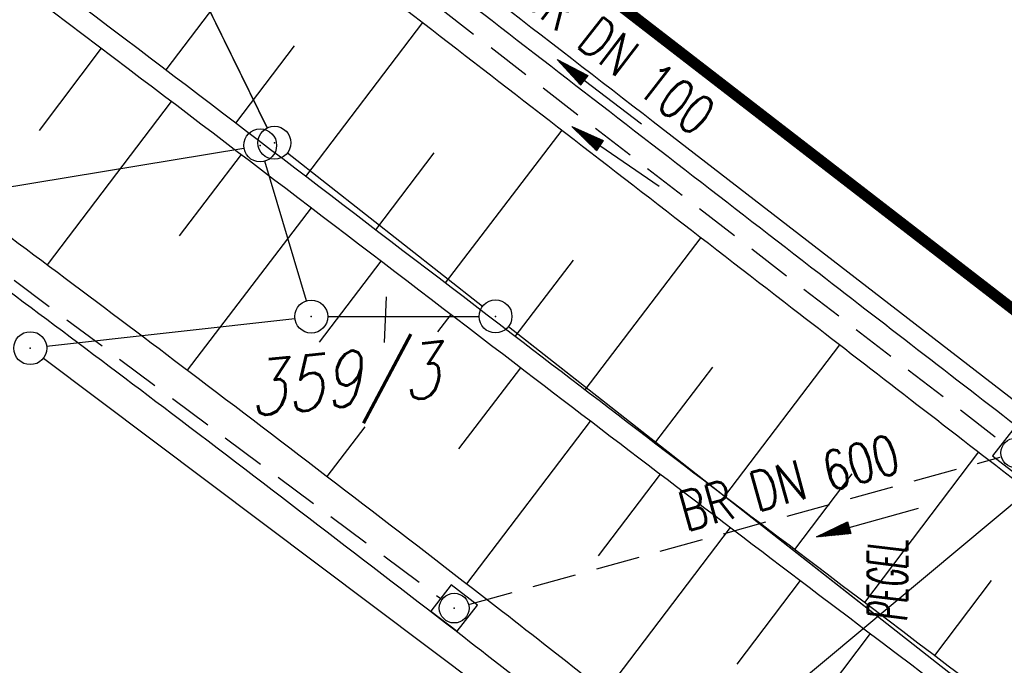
# Model space of a CAD drawing. Extents: x 448150 to 449332, y 437108 to 438384.
# Tile 135 of 172: x 448972 to 449017, y 437459 to 437488. Entities that reach past the tile are written whole.
import ezdxf
from ezdxf.enums import TextEntityAlignment as Align

# ---------------------------------------------------------------- set-up
doc = ezdxf.new("R2010")
doc.units = 0
doc.header["$LTSCALE"] = 2
doc.header["$MEASUREMENT"] = 0
doc.linetypes.add('AUSGEZOGEN', pattern=[0])
doc.linetypes.add('GESTRICH-X2', pattern=[1.5, 1, -0.5])
doc.layers.get('0').update_dxf_attribs({"linetype": 'AUSGEZOGEN'})
for name, color, linetype in [('212-GRENZL-BAB', 7, 'AUSGEZOGEN'), ('212-GRENZP-BAB', 7, 'AUSGEZOGEN'), ('213-GRENZL-BAB', 7, 'AUSGEZOGEN'), ('213_FLSTNR', 8, 'AUSGEZOGEN'), ('213_GRENZL', 8, 'AUSGEZOGEN'), ('213_GRENZP', 8, 'AUSGEZOGEN'), ('213GRENZP-BAB', 7, 'AUSGEZOGEN'), ('ANMERKUNG', 7, 'CONTINUOUS'), ('BOESCHG', 250, 'AUSGEZOGEN'), ('FBRTOP', 250, 'AUSGEZOGEN'), ('KANAL', 7, 'GESTRICH-X2'), ('MULDE', 250, 'AUSGEZOGEN'), ('PFEIL', 7, 'CONTINUOUS'), ('PFEILTOP', 200, 'AUSGEZOGEN'), ('Planeinteilung', 250, 'CONTINUOUS'), ('RAHMEN', 7, 'AUSGEZOGEN'), ('SCHLITZRINNE', 200, 'AUSGEZOGEN'), ('SCHSYMBOL', 200, 'AUSGEZOGEN'), ('STRASSE', 250, 'AUSGEZOGEN'), ('TEXTO', 4, 'CONTINUOUS')]:
    doc.layers.add(name, color=color, linetype=linetype)
doc.styles.add('ROMANS', font='romans.shx', dxfattribs={"width": 0.8})

# ---------------------------------------------------------------- blocks, each defined once
blk = doc.blocks.new('20')
blk.add_lwpolyline([(-0.754, -0.751), (0.754, -0.751), (0.754, 0.75), (-0.754, 0.75)], close=True)
blk.add_circle((0, 0), 0.676)
blk.add_point((0, 0))
blk = doc.blocks.new('1135594')
at = {"layer": 'RAHMEN'}
blk.add_line((950, 5), (950, 589), dxfattribs=at)
blk = doc.blocks.new('PFEIL2')
at = {"color": 0}
for p, q in [((0.88, 0.002), (-2.401, -0.012)), ((0.881, -0.271), (0.879, 0.276)), ((0.879, 0.276), (2.429, 0.009)), ((0.911, 0.27), (0.879, 0.265)), ((0.965, 0.261), (0.879, 0.246)), ((1.019, 0.252), (0.879, 0.228)), ((1.073, 0.242), (0.879, 0.209)), ((1.127, 0.233), (0.879, 0.191)), ((1.181, 0.224), (0.879, 0.172)), ((1.235, 0.214), (0.879, 0.154)), ((1.289, 0.205), (0.879, 0.135)), ((1.343, 0.196), (0.879, 0.117)), ((1.397, 0.187), (0.879, 0.098)), ((1.451, 0.177), (0.879, 0.08)), ((1.505, 0.168), (0.879, 0.061)), ((1.559, 0.159), (0.88, 0.043)), ((1.613, 0.149), (0.88, 0.024)), ((1.668, 0.14), (0.88, 0.006)), ((1.722, 0.131), (0.88, -0.013)), ((1.776, 0.121), (0.88, -0.031)), ((1.83, 0.112), (0.88, -0.05)), ((1.884, 0.103), (0.88, -0.068)), ((1.938, 0.094), (0.88, -0.087)), ((1.992, 0.084), (0.88, -0.105)), ((2.046, 0.075), (0.88, -0.124)), ((2.1, 0.066), (0.88, -0.142)), ((2.154, 0.056), (0.88, -0.161)), ((2.208, 0.047), (0.88, -0.179)), ((2.262, 0.038), (0.881, -0.198)), ((2.316, 0.029), (0.881, -0.216)), ((2.37, 0.019), (0.881, -0.235)), ((2.424, 0.01), (0.881, -0.253)), ((2.429, 0.009), (0.881, -0.271))]:
    blk.add_line(p, q, dxfattribs=at)
blk = doc.blocks.new('GST')
at = {"color": 0}
blk.add_circle((0, 0), 0.75, dxfattribs=at)
blk.add_point((0, 0), dxfattribs=at)

msp = doc.modelspace()

# ---------------------------------------------------------------- hatches: boundary and pattern name
at = {"layer": 'SCHLITZRINNE'}
h = msp.add_hatch(dxfattribs=at)
h.set_pattern_fill('_USER', color=256, scale=1.5, angle=45, style=0, pattern_type=0)
h.set_pattern_definition([(0.19809, (448696.2442, 437758.0261), (-0.005186, 1.499991), [])])
edge = h.paths.add_edge_path()
edge.add_arc((450103.943, 439168.643), 1992.851, 225.253931, 225.326505)
edge.add_arc((450104.379, 439169.084), 1993.471, 225.326505, 225.685513)
edge.add_arc((450114.112, 439179.052), 2007.404, 225.685514, 226.043274)
edge.add_arc((450116.374, 439181.397), 2010.661, 226.043274, 226.400342)
edge.add_arc((450108.345, 439172.967), 1999.019, 226.400342, 226.758448)
edge.add_arc((450107.359, 439171.918), 1997.58, 226.758448, 227.116898)
edge.add_arc((450114.22, 439179.306), 2007.663, 227.116898, 227.474446)
edge.add_arc((450112.044, 439176.933), 2004.443, 227.474446, 227.83238)
edge.add_arc((450107.824, 439172.273), 1998.156, 227.83238, 228.190877)
edge.add_arc((450107.663, 439172.094), 1997.915, 228.190877, 228.549748)
edge.add_arc((450107.034, 439171.381), 1996.965, 228.549748, 228.908704)
edge.add_arc((450111.572, 439176.585), 2003.869, 228.908704, 229.265964)
edge.add_arc((450119.093, 439185.318), 2015.394, 229.265964, 229.6222)
edge.add_arc((450115.134, 439180.663), 2009.284, 229.6222, 229.979919)
edge.add_arc((450101.808, 439164.793), 1988.56, 229.979919, 230.339497)
edge.add_arc((450135.905, 439205.921), 2041.985, 230.339497, 230.699144)
edge.add_arc((450015.788, 439059.171), 1852.343, 230.699144, 231.076753)
edge.add_arc((450440.038, 439584.513), 2527.6, 231.076753, 231.41321)
edge.add_arc((449605.176, 438538.206), 1189.037, 231.413211, 231.903765)
edge.add_arc((451876.599, 441435.451), 4870.53, 231.903765, 232.054115)
edge.add_arc((449764.385, 438726.671), 1435.572, 232.054115, 232.331051)
edge.add_arc((663048.573, 714993.472), 350453.466, 232.33105148, 232.33182369)
edge.add_arc((452105.708, 441751.773), 5260.885, 232.331837, 232.33814)
edge.add_arc((1083717.784, 1260087.558), 1038995.508, 232.338139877, 232.338829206)
edge.add_arc((362297.748, 325361.769), 141749.668, 52.33595822, 52.34101086, ccw=False)
edge.add_arc((130991.073, 25697.409), 520301.522, 52.33458173, 52.33595822, ccw=False)
edge.add_arc((597397.743, 629905.021), 242982.187, 232.33379622, 232.33674373)
edge.add_arc((1091510.304, 1270060.009), 1051651.236, 232.336743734, 232.337424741)
edge.add_arc((63904.407, -61307.138), 630166.935, 52.33651599, 52.337652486, ccw=False)
edge.add_line((448950.678, 437541.271), (448965.933, 437529.496))
edge.add_arc((450103.943, 439168.643), 1993.351, 225.253931, 225.326505)
edge.add_arc((450104.379, 439169.084), 1993.971, 225.326505, 225.633952)
h = msp.add_hatch(dxfattribs=at)
h.set_pattern_fill('_USER', color=256, scale=1.5, angle=45, style=0, pattern_type=0)
h.set_pattern_definition([(1.0848, (448717.7677, 437736.8698), (-0.0283982, 1.4997312), [])])
edge = h.paths.add_edge_path()
edge.add_arc((450104.379, 439169.084), 1993.971, 225.677136, 225.685513)
edge.add_arc((450114.112, 439179.052), 2007.904, 225.685514, 226.043274)
edge.add_arc((450116.374, 439181.397), 2011.161, 226.043274, 226.348764)
edge.add_arc((450103.943, 439168.643), 1992.851, 225.253931, 225.326505)
edge.add_arc((450104.379, 439169.084), 1993.471, 225.326505, 225.685513)
edge.add_arc((450114.112, 439179.052), 2007.404, 225.685514, 226.043274)
edge.add_arc((450116.374, 439181.397), 2010.661, 226.043274, 226.400342)
edge.add_arc((450108.345, 439172.967), 1999.019, 226.400342, 226.758448)
edge.add_arc((450107.359, 439171.918), 1997.58, 226.758448, 227.116898)
edge.add_arc((450114.22, 439179.306), 2007.663, 227.116898, 227.474446)
edge.add_arc((450112.044, 439176.933), 2004.443, 227.474446, 227.83238)
edge.add_arc((450107.824, 439172.273), 1998.156, 227.83238, 228.190877)
edge.add_arc((450107.663, 439172.094), 1997.915, 228.190877, 228.549748)
edge.add_arc((450107.034, 439171.381), 1996.965, 228.549748, 228.908704)
edge.add_arc((450111.572, 439176.585), 2003.869, 228.908704, 229.265964)
edge.add_arc((450119.093, 439185.318), 2015.394, 229.265964, 229.6222)
edge.add_arc((450115.134, 439180.663), 2009.284, 229.6222, 229.979919)
edge.add_arc((450101.808, 439164.793), 1988.56, 229.979919, 230.339497)
edge.add_arc((450135.905, 439205.921), 2041.985, 230.339497, 230.699144)
edge.add_arc((450015.788, 439059.171), 1852.343, 230.699144, 231.076753)
edge.add_arc((450440.038, 439584.513), 2527.6, 231.076753, 231.41321)
edge.add_arc((449605.176, 438538.206), 1189.037, 231.413211, 231.903765)
edge.add_arc((451876.599, 441435.451), 4870.53, 231.903765, 232.054115)
edge.add_arc((449764.385, 438726.671), 1435.572, 232.054115, 232.331051)
edge.add_arc((663048.573, 714993.472), 350453.466, 232.33105148, 232.33182369)
edge.add_arc((452105.708, 441751.773), 5260.885, 232.331837, 232.33814)
edge.add_arc((1083717.784, 1260087.558), 1038995.508, 232.338139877, 232.338829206)
edge.add_arc((362297.748, 325361.769), 141749.668, 52.33595822, 52.34101086, ccw=False)
edge.add_arc((130991.073, 25697.409), 520301.522, 52.33458173, 52.33595822, ccw=False)
edge.add_arc((597397.743, 629905.021), 242982.187, 232.33379622, 232.33674373)
edge.add_arc((1091510.304, 1270060.009), 1051651.236, 232.336743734, 232.337424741)
edge.add_arc((63904.407, -61307.138), 630166.935, 52.33651599, 52.337652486, ccw=False)
edge.add_line((448950.678, 437541.271), (448965.933, 437529.496))
h = msp.add_hatch(dxfattribs=at)
h.set_pattern_fill('_USER', color=256, scale=1.5, angle=45, style=0, pattern_type=0)
h.set_pattern_definition([(1.92282, (448737.9663, 437717.5835), (-0.05033, 1.4991554), [])])
edge = h.paths.add_edge_path()
edge.add_arc((450116.374, 439181.397), 2011.161, 226.391578, 226.400342)
edge.add_arc((450108.345, 439172.967), 1999.519, 226.400342, 226.758448)
edge.add_arc((450107.359, 439171.918), 1998.08, 226.758448, 227.116898)
edge.add_arc((450114.22, 439179.306), 2008.163, 227.116898, 227.474446)
edge.add_arc((450112.044, 439176.933), 2004.943, 227.474446, 227.83238)
edge.add_arc((450107.824, 439172.273), 1998.656, 227.83238, 228.068653)
edge.add_arc((450103.943, 439168.643), 1992.851, 225.253931, 225.326505)
edge.add_arc((450104.379, 439169.084), 1993.471, 225.326505, 225.685513)
edge.add_arc((450114.112, 439179.052), 2007.404, 225.685514, 226.043274)
edge.add_arc((450116.374, 439181.397), 2010.661, 226.043274, 226.400342)
edge.add_arc((450108.345, 439172.967), 1999.019, 226.400342, 226.758448)
edge.add_arc((450107.359, 439171.918), 1997.58, 226.758448, 227.116898)
edge.add_arc((450114.22, 439179.306), 2007.663, 227.116898, 227.474446)
edge.add_arc((450112.044, 439176.933), 2004.443, 227.474446, 227.83238)
edge.add_arc((450107.824, 439172.273), 1998.156, 227.83238, 228.190877)
edge.add_arc((450107.663, 439172.094), 1997.915, 228.190877, 228.549748)
edge.add_arc((450107.034, 439171.381), 1996.965, 228.549748, 228.908704)
edge.add_arc((450111.572, 439176.585), 2003.869, 228.908704, 229.265964)
edge.add_arc((450119.093, 439185.318), 2015.394, 229.265964, 229.6222)
edge.add_arc((450115.134, 439180.663), 2009.284, 229.6222, 229.979919)
edge.add_arc((450101.808, 439164.793), 1988.56, 229.979919, 230.339497)
edge.add_arc((450135.905, 439205.921), 2041.985, 230.339497, 230.699144)
edge.add_arc((450015.788, 439059.171), 1852.343, 230.699144, 231.076753)
edge.add_arc((450440.038, 439584.513), 2527.6, 231.076753, 231.41321)
edge.add_arc((449605.176, 438538.206), 1189.037, 231.413211, 231.903765)
edge.add_arc((451876.599, 441435.451), 4870.53, 231.903765, 232.054115)
edge.add_arc((449764.385, 438726.671), 1435.572, 232.054115, 232.331051)
edge.add_arc((663048.573, 714993.472), 350453.466, 232.33105148, 232.33182369)
edge.add_arc((452105.708, 441751.773), 5260.885, 232.331837, 232.33814)
edge.add_arc((1083717.784, 1260087.558), 1038995.508, 232.338139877, 232.338829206)
edge.add_arc((362297.748, 325361.769), 141749.668, 52.33595822, 52.34101086, ccw=False)
edge.add_arc((130991.073, 25697.409), 520301.522, 52.33458173, 52.33595822, ccw=False)
edge.add_arc((597397.743, 629905.021), 242982.187, 232.33379622, 232.33674373)
edge.add_arc((1091510.304, 1270060.009), 1051651.236, 232.336743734, 232.337424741)
edge.add_arc((63904.407, -61307.138), 630166.935, 52.33651599, 52.337652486, ccw=False)
edge.add_line((448950.678, 437541.271), (448965.933, 437529.496))
h = msp.add_hatch(dxfattribs=at)
h.set_pattern_fill('_USER', color=256, scale=1.5, angle=45, style=0, pattern_type=0)
h.set_pattern_definition([(5.43336, (448830.8072, 437635.437), (-0.142032, 1.4932605), [])])
edge = h.paths.add_edge_path()
edge.add_arc((450115.134, 439180.663), 2009.784, 229.703318, 229.979919)
edge.add_arc((450101.808, 439164.793), 1989.06, 229.979919, 230.339497)
edge.add_arc((450135.905, 439205.921), 2042.485, 230.339497, 230.699144)
edge.add_arc((450015.788, 439059.171), 1852.843, 230.699144, 231.076753)
edge.add_arc((450440.038, 439584.513), 2528.1, 231.076753, 231.211068)
edge.add_arc((450103.943, 439168.643), 1992.851, 225.253931, 225.326505)
edge.add_arc((450104.379, 439169.084), 1993.471, 225.326505, 225.685513)
edge.add_arc((450114.112, 439179.052), 2007.404, 225.685514, 226.043274)
edge.add_arc((450116.374, 439181.397), 2010.661, 226.043274, 226.400342)
edge.add_arc((450108.345, 439172.967), 1999.019, 226.400342, 226.758448)
edge.add_arc((450107.359, 439171.918), 1997.58, 226.758448, 227.116898)
edge.add_arc((450114.22, 439179.306), 2007.663, 227.116898, 227.474446)
edge.add_arc((450112.044, 439176.933), 2004.443, 227.474446, 227.83238)
edge.add_arc((450107.824, 439172.273), 1998.156, 227.83238, 228.190877)
edge.add_arc((450107.663, 439172.094), 1997.915, 228.190877, 228.549748)
edge.add_arc((450107.034, 439171.381), 1996.965, 228.549748, 228.908704)
edge.add_arc((450111.572, 439176.585), 2003.869, 228.908704, 229.265964)
edge.add_arc((450119.093, 439185.318), 2015.394, 229.265964, 229.6222)
edge.add_arc((450115.134, 439180.663), 2009.284, 229.6222, 229.979919)
edge.add_arc((450101.808, 439164.793), 1988.56, 229.979919, 230.339497)
edge.add_arc((450135.905, 439205.921), 2041.985, 230.339497, 230.699144)
edge.add_arc((450015.788, 439059.171), 1852.343, 230.699144, 231.076753)
edge.add_arc((450440.038, 439584.513), 2527.6, 231.076753, 231.41321)
edge.add_arc((449605.176, 438538.206), 1189.037, 231.413211, 231.903765)
edge.add_arc((451876.599, 441435.451), 4870.53, 231.903765, 232.054115)
edge.add_arc((449764.385, 438726.671), 1435.572, 232.054115, 232.331051)
edge.add_arc((663048.573, 714993.472), 350453.466, 232.33105148, 232.33182369)
edge.add_arc((452105.708, 441751.773), 5260.885, 232.331837, 232.33814)
edge.add_arc((1083717.784, 1260087.558), 1038995.508, 232.338139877, 232.338829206)
edge.add_arc((362297.748, 325361.769), 141749.668, 52.33595822, 52.34101086, ccw=False)
edge.add_arc((130991.073, 25697.409), 520301.522, 52.33458173, 52.33595822, ccw=False)
edge.add_arc((597397.743, 629905.021), 242982.187, 232.33379622, 232.33674373)
edge.add_arc((1091510.304, 1270060.009), 1051651.236, 232.336743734, 232.337424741)
edge.add_arc((63904.407, -61307.138), 630166.935, 52.33651599, 52.337652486, ccw=False)
edge.add_line((448950.678, 437541.271), (448965.933, 437529.496))

# ---------------------------------------------------------------- linework, layer by layer
at = {"layer": '212-GRENZL-BAB', "flags": 128}
for points in [[(448976.089, 437497.461), (448983.15, 437483.074)], [(448984.07, 437481.937), (448992.96, 437474.964)], [(448994.14, 437474.037), (449010.954, 437460.847)]]:
    msp.add_lwpolyline(points, dxfattribs=at)
at = {"layer": '213-GRENZL-BAB', "flags": 128}
for points in [[(448976.09, 437497.46), (448983.149, 437483.073)], [(448984.07, 437481.937), (448992.96, 437474.963)], [(448994.139, 437474.037), (449019.499, 437454.143)]]:
    msp.add_lwpolyline(points, dxfattribs=at)
at = {"layer": '213_FLSTNR'}
msp.add_line((448988.564, 437475.389), (448988.486, 437473.304), dxfattribs=at)
at = {"layer": '213_GRENZL'}
for p, q in [((448940.58, 437475.318), (448982.092, 437482.161)), ((448984.945, 437475.209), (448983.047, 437481.565)), ((448973.108, 437473.137), (448984.415, 437474.406)), ((448985.91, 437474.491), (448992.8, 437474.499)), ((448972.963, 437472.603), (449031.83, 437428.4))]:
    msp.add_line(p, q, dxfattribs=at)
at = {"layer": 'BOESCHG'}
for p, q in [((448983.889, 437492.769), (448978.53, 437485.715)), ((448990.231, 437487.873), (448984.897, 437480.871)), ((448972.779, 437482.96), (448975.608, 437486.703)), ((448984.387, 437486.808), (448981.714, 437483.294)), ((448973.143, 437476.844), (448978.795, 437484.286)), ((448996.573, 437482.977), (448991.257, 437476.019)), ((448979.16, 437478.158), (448981.979, 437481.865)), ((448990.74, 437481.936), (448988.078, 437478.446)), ((448979.529, 437472.045), (448985.163, 437479.443)), ((449002.904, 437478.089), (448997.613, 437471.16)), ((448985.528, 437473.325), (448988.344, 437477.019)), ((448997.089, 437477.059), (448994.435, 437473.589)), ((448990.918, 437473.798), (448991.524, 437474.592)), ((449009.221, 437473.211), (449003.976, 437466.311)), ((448991.881, 437468.472), (448994.703, 437472.164)), ((449003.428, 437472.192), (449000.793, 437468.734)), ((448985.887, 437467.209), (448987.616, 437469.474)), ((448992.236, 437462.333), (448997.882, 437469.737)), ((449015.543, 437468.332), (449010.349, 437461.476)), ((448998.234, 437463.594), (449001.064, 437467.313)), ((449009.771, 437467.333), (449007.161, 437463.892)), ((448998.552, 437457.391), (449004.248, 437464.892)), ((449004.557, 437458.677), (449007.435, 437462.474)), ((449016.123, 437462.475), (449013.538, 437459.061)), ((449004.813, 437452.384), (449010.624, 437460.06))]:
    msp.add_line(p, q, dxfattribs=at)
for points in [[(448954.691, 437501.956, -0.009019), (448976.82, 437485.783, -0.000877), (448994.474, 437472.337, 0.001124), (449008.265, 437461.845, 0.000367), (449030.897, 437444.731, 0.001371), (449036.972, 437440.171, 0.002262), (449049.18, 437431.144, -0.001268), (449070.999, 437415.078, -0.000443), (449090.542, 437400.583, -0.000825), (449101.007, 437392.781, -0.002277), (449101.56, 437392.363, -0.000041), (449132.439, 437368.815, -0.002303)], [(449154.897, 437352.613, 0.001072), (449139.433, 437364.685, 0.002565), (449132.929, 437369.686, 0.000039), (449101.949, 437393.253, 0.001905), (449101.315, 437393.732, 0.000752), (449089.533, 437402.525, 0.000489), (449071.382, 437416.001, 0.001588), (449050.312, 437431.509, -0.002579), (449037.354, 437441.086, -0.001306), (449030.744, 437446.052, -0.00039), (449008.649, 437462.766, -0.001186), (448994.808, 437473.305, 0.000936), (448977.276, 437486.669, 0.008823), (448955.953, 437502.274, -0.010074)]]:
    msp.add_lwpolyline(points, format="xyb", dxfattribs=at)
at = {"layer": 'FBRTOP'}
for points in [[(448922.707, 437586.863, -0.000006), (448932.602, 437579.224, 0.000013), (448942.498, 437571.586, 0.000003), (448952.392, 437563.949, -0.000005), (448962.287, 437556.312, -0.000002), (448991.973, 437533.398, 0.000001), (449021.658, 437510.484, 0), (449059.524, 437481.257, 0), (449100.819, 437449.382, 0.000002), (449140.4, 437418.831, -0.000003), (449179.981, 437388.28, -0.000002), (449197.089, 437375.075, 0.000004)], [(448902.917, 437602.137, 0.000003), (448912.812, 437594.5, -0.000022)], [(448953.441, 437519.874, -0.000001), (448971.045, 437506.285, 0.000001), (449000.731, 437483.372, 0), (449038.595, 437454.145, 0), (449079.892, 437422.27, 0.000002), (449119.473, 437391.719, -0.000003), (449159.054, 437361.168, -0.000001), (449170.118, 437352.627, 0.000004)]]:
    msp.add_lwpolyline(points, format="xyb", dxfattribs=at)
at = {"layer": 'FBRTOP', "const_width": 0.5}
for points in [[(448913.542, 437574.988, -0.000006), (448923.437, 437567.35, 0.000013), (448933.332, 437559.712, 0.000003), (448943.227, 437552.075, -0.000005), (448953.122, 437544.437, -0.000002), (448982.808, 437521.524, 0.000001), (449012.493, 437498.61, 0), (449050.358, 437469.383, 0), (449091.654, 437437.508, 0.000002), (449131.235, 437406.957, -0.000003), (449170.816, 437376.406, -0.000001), (449185.277, 437365.244, 0.000004)], [(448920.886, 437584.504, -0.000006), (448930.781, 437576.866, 0.000013), (448940.677, 437569.227, 0.000003), (448950.572, 437561.59, -0.000005), (448960.466, 437553.953, -0.000002), (448990.152, 437531.039), (449019.838, 437508.125), (449057.703, 437478.898), (449098.999, 437447.023, 0.000002), (449138.58, 437416.472, -0.000003), (449178.161, 437385.922, -0.000002), (449194.742, 437373.122, 0.000004)], [(448901.097, 437599.778, 0.000003), (448910.992, 437592.141, -0.000022)], [(448893.751, 437590.263, 0.000003), (448903.647, 437582.626, -0.000022)], [(448889.562, 437593.497, 0.000003), (448893.294, 437590.616, 0.000028)], [(448965.933, 437529.496, -0.000001), (448980.363, 437518.357, 0.000001), (449010.049, 437495.444, 0.000001), (449047.914, 437466.217, 0.000001), (449089.21, 437434.342, 0.000002), (449128.791, 437403.791, -0.000003), (449168.372, 437373.24, -0.000001), (449182.127, 437362.622, 0.000004)]]:
    msp.add_lwpolyline(points, format="xyb", dxfattribs=at)
msp.add_lwpolyline([(448682.025, 437755.333), (448694.401, 437742.943), (448712.414, 437725.356), (448730.645, 437707.995), (448749.092, 437690.863), (448767.751, 437673.964), (448786.62, 437657.299), (448805.696, 437640.871), (448824.976, 437624.682), (448844.457, 437608.736), (448864.127, 437593.041), (448879.754, 437580.856), (448883.974, 437577.598), (448903.766, 437562.322), (448923.555, 437547.047), (448943.346, 437531.771), (449002.717, 437485.944), (449081.878, 437424.842), (449161.04, 437363.74), (449172.678, 437354.757)], dxfattribs=at)
at = {"layer": 'KANAL'}
for p, q in [((448947.563, 437494.063), (448991.063, 437461.656)), ((448983.844, 437494.063), (449016.656, 437468.75)), ((448992.375, 437461.406), (449016.531, 437468.094))]:
    msp.add_line(p, q, dxfattribs=at)
at = {"layer": 'MULDE'}
for points in [[(449107.415, 437376.841, 0.000009), (449131.747, 437358.942, 0.00096)], [(449106.23, 437375.23, 0.000009), (449130.561, 437357.33, 0.000999)], [(448963.233, 437560.413, -0.001875), (448969.522, 437555.709, -0.004319), (448972.272, 437553.599, -0.000177), (448982.104, 437545.912, 0.000957), (448983.921, 437544.496, 0.000452), (448986.347, 437542.617, -0.000037), (449015.922, 437519.742, -0.000819), (449032.82, 437506.626, -0.000483), (449061.417, 437484.31, -0.000483)], [(448968.593, 437480.222, -0.002941), (448980.001, 437471.688, -0.002496), (448993.328, 437461.49, -0.005844), (449001.849, 437454.741, 0.00895), (449007.4, 437450.401, 0.008417), (449015.793, 437444.295, -0.006122), (449027.427, 437435.913, -0.001349), (449042.906, 437424.407, 0.001917), (449053.8, 437416.327, 0.001281), (449069.938, 437404.518, -0.00171), (449082.033, 437395.651, -0.000947), (449094.845, 437386.154, 0.001011)], [(448967.405, 437478.614, -0.002941), (448978.794, 437470.094, -0.002496), (448992.104, 437459.908, -0.005844), (449000.589, 437453.188, 0.00895), (449006.196, 437448.803, 0.008417), (449014.644, 437442.658, -0.006122), (449026.239, 437434.305, -0.001349), (449041.708, 437422.805, 0.001917), (449052.614, 437414.717, 0.001281), (449068.761, 437402.901, -0.00171), (449080.845, 437394.043, -0.000947), (449093.651, 437384.549, 0.001011)]]:
    msp.add_lwpolyline(points, format="xyb", dxfattribs=at)
at = {"layer": 'MULDE', "flags": 128}
for points in [[(448954.785, 437518.341, 0.000109), (448956.779, 437516.388, 0.000157), (448958.163, 437515.034, 0.000011), (448959.867, 437513.368, 0.000143), (448959.999, 437513.239, 0.042526), (448965.438, 437508.764, -0.013468), (448983.849, 437495.327, -0.000028), (449008.283, 437476.463, 0.000072), (449017.854, 437469.075, 0.000017), (449056.003, 437439.638, -0.000067), (449065.798, 437432.079, -0.000102), (449082.4, 437419.256, -0.000074), (449105.415, 437401.469, -0.000078), (449116.883, 437392.6, 0.000032), (449144.822, 437370.989, 0.000108), (449145.231, 437370.673, 0.000004), (449155.605, 437362.656, 0.005451), (449157.368, 437361.325, 0.002045), (449162.157, 437357.818, 0.002045)], [(448953.385, 437516.913, 0.000109), (448955.38, 437514.959, 0.000157), (448956.765, 437513.604, 0.000011), (448958.469, 437511.938, 0.000143), (448958.601, 437511.809, 0.042526), (448964.303, 437507.117, -0.013468), (448982.627, 437493.743, -0.000028), (449007.06, 437474.88, 0.000072), (449016.632, 437467.491, 0.000017), (449054.781, 437438.055, -0.000067), (449064.576, 437430.495, -0.000102), (449081.178, 437417.674, -0.000074), (449104.191, 437399.887, -0.000078), (449115.659, 437391.018, 0.000032), (449143.598, 437369.407, 0.000108), (449144.008, 437369.09, 0.000004), (449154.383, 437361.074, 0.005451), (449156.18, 437359.716, 0.002045), (449160.983, 437356.2, 0.002045)]]:
    msp.add_lwpolyline(points, format="xyb", dxfattribs=at)
at = {"layer": 'STRASSE'}
for points in [[(448965.861, 437640.125, -0.007273), (448982.543, 437630.423, -0.002597), (448992.855, 437624.15, -0.002625), (449002.994, 437617.836, -0.008673), (449018.483, 437607.698, -0.007096), (449037.015, 437594.715, -0.00359), (449045.263, 437588.67, -0.003795), (449052.98, 437582.837, -0.008023), (449064.48, 437573.709, -0.00774), (449076.097, 437563.877, -0.007299), (449087.721, 437553.422, -0.008343), (449097.6, 437543.962, -0.003025), (449110.786, 437530.747, -0.005424), (449118.016, 437523.252, -0.000071), (449129.468, 437511.116, -0.000182), (449133.912, 437506.402, -0.000004), (449139.57, 437500.396, -0.000025), (449140.455, 437499.456, -0.000258), (449147.41, 437492.063, -0.000265), (449154.173, 437484.86, -0.000843), (449162.141, 437476.335, 0.000232), (449191.079, 437445.299, 0.000211), (449211.996, 437422.905, 0.000153), (449230.626, 437402.989, 0.003088)], [(449006.795, 437623.869, -0.008673), (449022.491, 437613.595, -0.007096), (449041.189, 437600.496, -0.00359), (449049.519, 437594.391, -0.003795), (449057.323, 437588.493, -0.008023), (449069.002, 437579.223, -0.00774), (449080.787, 437569.248, -0.007299), (449092.566, 437558.654, -0.008343), (449102.617, 437549.029, -0.003025), (449115.864, 437535.753, -0.005424), (449123.201, 437528.147, -0.000071), (449134.655, 437516.009, -0.000182), (449139.102, 437511.291, -0.000004), (449144.759, 437505.287, -0.000025), (449145.646, 437504.345, -0.000258), (449152.605, 437496.948, -0.000266), (449159.374, 437489.738, -0.000843), (449167.359, 437481.195, 0.000232), (449196.292, 437450.164, 0.000211), (449217.204, 437427.775, 0.000156), (449236.116, 437407.558, 0.003088)]]:
    msp.add_lwpolyline(points, format="xyb", dxfattribs=at)

# ---------------------------------------------------------------- block references
at = {"layer": '212-GRENZP-BAB', "rotation": 309.7713901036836}
for p in [(448983.48, 437482.4), (448993.55, 437474.5)]:
    msp.add_blockref('GST', p, dxfattribs=at)
at = {"layer": '213_GRENZP', "rotation": 322.3369117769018}
for p in [(448982.832, 437482.284), (448985.16, 437474.49), (448972.363, 437473.053)]:
    msp.add_blockref('GST', p, dxfattribs=at)
at = {"layer": '213GRENZP-BAB', "rotation": 322.3369009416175}
for p in [(448983.48, 437482.4), (448993.55, 437474.5)]:
    msp.add_blockref('GST', p, dxfattribs=at)
at = {"layer": 'PFEIL'}
for p, rotation in [((448998.287, 437484.716), 142.331699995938), ((449010.508, 437465.12), 195.4358000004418)]:
    msp.add_blockref('PFEIL2', p, dxfattribs=dict(at, rotation=rotation))
at = {"layer": 'PFEILTOP', "rotation": 145.4065614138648}
msp.add_blockref('PFEIL2', (448999.026, 437481.774), dxfattribs=at)
at = {"layer": 'Planeinteilung', "linetype": 'Continuous', "rotation": 309.7713901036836}
msp.add_blockref('1135594', (448149.704, 437980.018), dxfattribs=at)
at = {"layer": 'SCHSYMBOL', "rotation": 322.3365}
for p in [(449017.243, 437468.283), (448991.667, 437461.221)]:
    msp.add_blockref('20', p, dxfattribs=at)

# ---------------------------------------------------------------- texts
at = {"layer": '213_FLSTNR', "style": 'ROMANS', "oblique": 15, "width": 0.8}
msp.add_text('359/3', height=2.5, rotation=5.9237, dxfattribs=at).set_placement((448982.385, 437469.945))
at = {"layer": 'ANMERKUNG', "style": 'ROMANS', "oblique": 7, "width": 0.5}
msp.add_text('PEGEL', height=1.8, rotation=90, dxfattribs=at).set_placement((449012.304, 437460.597))
at = {"layer": 'TEXTO', "style": 'ROMANS', "width": 0.75}
for s, rotation, p in [('KTSR DN 100', 322.3317, (448997.737, 437486.399)), ('BR DN 600', 15.4358, (449007.154, 437466.067))]:
    msp.add_text(s, height=1.8, rotation=rotation, dxfattribs=at).set_placement(p, align=Align.CENTER)

doc.saveas('drawing.dxf')
